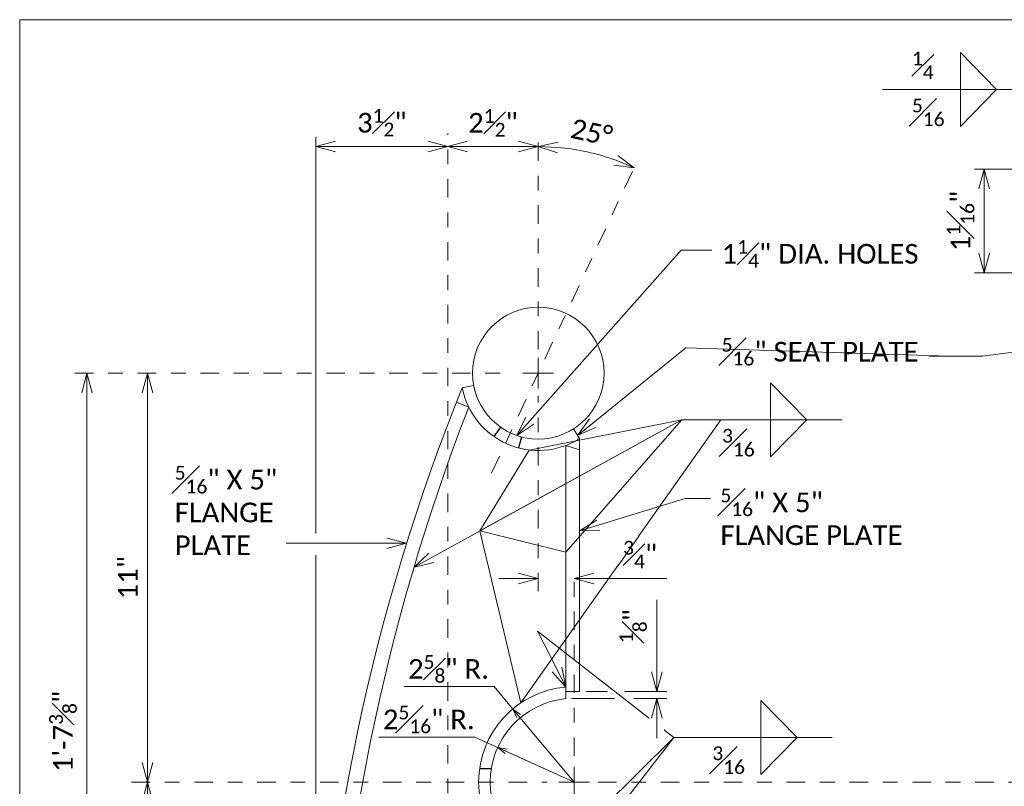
# Model space of a CAD drawing. Extents: x -474 to 31698, y -460527 to 225.
# Tile 4 of 16: x -17.77 to -11.11, y 6.46 to 11.64. Entities that reach past the tile are written whole.
import ezdxf
from ezdxf import colors
from ezdxf.entities.mleader import LeaderData, LeaderLine
from ezdxf.math import Vec2, Vec3

# ---------------------------------------------------------------- set-up
doc = ezdxf.new("R2010")
doc.units = 0
doc.header["$MEASUREMENT"] = 0
doc.linetypes.add('Wisdot2', pattern=[0.125, 0.0625, -0.0625])
doc.linetypes.add('Wisdot4', pattern=[0.28125, 0.125, -0.0625, 0.03125, -0.0625])
for name, color, linetype, lineweight in [('B_ANNO_DIM', 7, 'Continuous', 18), ('B_CNTR', 1, 'Wisdot4', 18), ('B_DETAIL_HIDDEN', 7, 'Wisdot2', 25), ('B_STEEL', 92, 'Continuous', 18)]:
    doc.layers.add(name, color=color, linetype=linetype, lineweight=lineweight)
doc.layers.add('B_ANNO_NOPLOT', color=47, linetype='Continuous', lineweight=18, plot=False)
doc.styles.add('Annotative', font='calibri.ttf', dxfattribs={"height": 0.0625})
doc.styles.get("Standard").update_dxf_attribs({"font": 'calibri.ttf'})
doc.dimstyles.new('Annotative', dxfattribs={"dimscale": 0, "dimtxt": 0.0625, "dimasz": 0.0625, "dimexe": 0.03125, "dimexo": 0.03125, "dimgap": 0.03125, "dimtad": 1, "dimdec": 3, "dimzin": 3, "dimdsep": 46, "dimlunit": 4, "dimtxsty": 'Standard', "dimblk": 'OPEN30', "dimcen": 0.03125, "dimaunit": 1, "dimadec": 0, "dimazin": 3, "dimtfac": 0.75, "dimtdec": 3, "dimtofl": 0, "dimtmove": 0, "dimatfit": 3, "dimldrblk": 'OPEN30', "dimfxl": 1, "dimtfill": 1, "dimfrac": 1, "dimtolj": 1, "dimtzin": 0, "dimarcsym": 0})

# ---------------------------------------------------------------- blocks, each defined once
blk = doc.blocks.new('_Open30')
at = {"color": 0, "linetype": 'ByBlock', "lineweight": -2}
for p, q in [((-1, 0.268), (0, 0)), ((0, 0), (-1, -0.268)), ((0, 0), (-1, 0))]:
    blk.add_line(p, q, dxfattribs=at)
blk = doc.blocks.new('*D104')
at = {"layer": 'B_ANNO_DIM', "color": 0, "lineweight": -2, "transparency": 16777216}
for p, q in [((-10.6956, 10.6335), (-11.3127, 10.6335)), ((-11.2462, 10.066), (-11.2462, 10.5005)), ((-10.2557, 9.933), (-11.3127, 9.933))]:
    blk.add_line(p, q, dxfattribs=at)
at = {"layer": 'Defpoints', "color": 0, "transparency": 16777216}
for p in [(-11.2462, 10.6335), (-10.6291, 10.6335), (-10.1892, 9.933)]:
    blk.add_point(p, dxfattribs=at)
at = {"layer": 'B_ANNO_DIM', "color": 0, "lineweight": -2, "transparency": 16777216, "xscale": 0.133002, "yscale": 0.133002, "zscale": 0.133002}
for p, rotation in [((-11.2462, 10.6335), 90), ((-11.2462, 9.933), 270)]:
    blk.add_blockref('_Open30', p, dxfattribs=dict(at, rotation=rotation))
at = {"layer": 'B_ANNO_DIM', "color": 0, "transparency": 16777216, "insert": (-11.407, 10.2832), "char_height": 0.133002, "attachment_point": 5, "rotation": 90, "bg_fill": 3, "box_fill_scale": 1.25, "bg_fill_color": 256, "bg_fill_true_color": 13158600, "bg_fill_transparency": 0}
blk.add_mtext('\\A1;1{\\H0.7x;\\S1#16;}"', dxfattribs=at)
blk = doc.blocks.new('*D120')
at = {"layer": 'B_ANNO_DIM', "color": 0, "lineweight": -2, "transparency": 16777216}
for p, q in [((-17.3135, 4.5449), (-17.3135, 9.1219)), ((-16.9709, 4.4119), (-17.38, 4.4119))]:
    blk.add_line(p, q, dxfattribs=at)
at = {"layer": 'Defpoints', "color": 0, "transparency": 16777216}
for p in [(-17.3135, 9.2549), (-17.3135, 9.2549), (-16.9044, 4.4119)]:
    blk.add_point(p, dxfattribs=at)
at = {"layer": 'B_ANNO_DIM', "color": 0, "lineweight": -2, "transparency": 16777216, "xscale": 0.133002, "yscale": 0.133002, "zscale": 0.133002}
for p, rotation in [((-17.3135, 9.2549), 90), ((-17.3135, 4.4119), 270)]:
    blk.add_blockref('_Open30', p, dxfattribs=dict(at, rotation=rotation))
at = {"layer": 'B_ANNO_DIM', "color": 0, "transparency": 16777216, "insert": (-17.4757, 6.8334), "char_height": 0.133002, "attachment_point": 5, "rotation": 90, "bg_fill": 3, "box_fill_scale": 1.25, "bg_fill_color": 256, "bg_fill_true_color": 13158600, "bg_fill_transparency": 0}
blk.add_mtext('\\A1;1\'-7{\\H0.7x;\\S3#8;}"', dxfattribs=at)
blk = doc.blocks.new('*D121')
at = {"layer": 'B_ANNO_DIM', "color": 0, "lineweight": -2, "transparency": 16777216}
for p, q in [((-16.9044, 4.3779), (-16.9044, 6.3579)), ((-15.8315, 4.2449), (-16.9709, 4.2449))]:
    blk.add_line(p, q, dxfattribs=at)
at = {"layer": 'Defpoints', "color": 0, "transparency": 16777216}
for p in [(-16.9044, 6.4909), (-16.9044, 6.4909), (-15.765, 4.2449)]:
    blk.add_point(p, dxfattribs=at)
at = {"layer": 'B_ANNO_DIM', "color": 0, "lineweight": -2, "transparency": 16777216, "xscale": 0.133002, "yscale": 0.133002, "zscale": 0.133002}
for p, rotation in [((-16.9044, 6.4909), 90), ((-16.9044, 4.2449), 270)]:
    blk.add_blockref('_Open30', p, dxfattribs=dict(at, rotation=rotation))
at = {"layer": 'B_ANNO_DIM', "color": 0, "transparency": 16777216, "insert": (-17.039, 5.3679), "char_height": 0.133, "attachment_point": 5, "rotation": 90, "bg_fill": 3, "box_fill_scale": 1.25, "bg_fill_color": 256, "bg_fill_true_color": 13158600, "bg_fill_transparency": 0}
blk.add_mtext('\\A1;9"', dxfattribs=at)
blk = doc.blocks.new('*D122')
at = {"layer": 'B_ANNO_DIM', "color": 0, "lineweight": -2, "transparency": 16777216}
blk.add_line((-16.9044, 6.6239), (-16.9044, 9.1219), dxfattribs=at)
at = {"layer": 'Defpoints', "color": 0, "transparency": 16777216}
for p in [(-16.9044, 9.2549), (-16.9044, 9.2549), (-16.9044, 6.4909)]:
    blk.add_point(p, dxfattribs=at)
at = {"layer": 'B_ANNO_DIM', "color": 0, "lineweight": -2, "transparency": 16777216, "xscale": 0.133002, "yscale": 0.133002, "zscale": 0.133002}
for p, rotation in [((-16.9044, 9.2549), 90), ((-16.9044, 6.4909), 270)]:
    blk.add_blockref('_Open30', p, dxfattribs=dict(at, rotation=rotation))
at = {"layer": 'B_ANNO_DIM', "color": 0, "transparency": 16777216, "insert": (-17.0375, 7.8729), "char_height": 0.133, "attachment_point": 5, "rotation": 90, "bg_fill": 3, "box_fill_scale": 1.25, "bg_fill_color": 256, "bg_fill_true_color": 13158600, "bg_fill_transparency": 0}
blk.add_mtext('\\A1;11"', dxfattribs=at)
blk = doc.blocks.new('*D124')
at = {"layer": 'B_ANNO_DIM', "color": 0, "lineweight": -2, "transparency": 16777216}
for p, q in [((-15.765, 8.1714), (-15.765, 10.853)), ((-15.632, 10.7865), (-15.007, 10.7865))]:
    blk.add_line(p, q, dxfattribs=at)
at = {"layer": 'Defpoints', "color": 0, "transparency": 16777216}
for p in [(-14.874, 10.7865), (-14.874, 10.7865), (-15.765, 8.1049)]:
    blk.add_point(p, dxfattribs=at)
at = {"layer": 'B_ANNO_DIM', "color": 0, "lineweight": -2, "transparency": 16777216, "xscale": 0.133002, "yscale": 0.133002, "zscale": 0.133002, "rotation": 180}
blk.add_blockref('_Open30', (-15.765, 10.7865), dxfattribs=at)
at = {"layer": 'B_ANNO_DIM', "color": 0, "lineweight": -2, "transparency": 16777216, "xscale": 0.133002, "yscale": 0.133002, "zscale": 0.133002}
blk.add_blockref('_Open30', (-14.874, 10.7865), dxfattribs=at)
at = {"layer": 'B_ANNO_DIM', "color": 0, "transparency": 16777216, "insert": (-15.3195, 10.9477), "char_height": 0.133002, "attachment_point": 5, "bg_fill": 3, "box_fill_scale": 1.25, "bg_fill_color": 256, "bg_fill_true_color": 13158600, "bg_fill_transparency": 0}
blk.add_mtext('\\A1;3{\\H0.7x;\\S1#2;}"', dxfattribs=at)
blk = doc.blocks.new('*D125')
at = {"layer": 'B_ANNO_DIM', "color": 0, "lineweight": -2, "transparency": 16777216}
blk.add_line((-14.741, 10.7865), (-14.395, 10.7865), dxfattribs=at)
at = {"layer": 'Defpoints', "color": 0, "transparency": 16777216}
for p in [(-14.874, 10.7865), (-14.262, 10.7865), (-14.262, 10.7865)]:
    blk.add_point(p, dxfattribs=at)
at = {"layer": 'B_ANNO_DIM', "color": 0, "lineweight": -2, "transparency": 16777216, "xscale": 0.133002, "yscale": 0.133002, "zscale": 0.133002, "rotation": 180}
blk.add_blockref('_Open30', (-14.874, 10.7865), dxfattribs=at)
at = {"layer": 'B_ANNO_DIM', "color": 0, "lineweight": -2, "transparency": 16777216, "xscale": 0.133002, "yscale": 0.133002, "zscale": 0.133002}
blk.add_blockref('_Open30', (-14.262, 10.7865), dxfattribs=at)
at = {"layer": 'B_ANNO_DIM', "color": 0, "transparency": 16777216, "insert": (-14.568, 10.9467), "char_height": 0.133002, "attachment_point": 5, "bg_fill": 3, "box_fill_scale": 1.25, "bg_fill_color": 256, "bg_fill_true_color": 13158600, "bg_fill_transparency": 0}
blk.add_mtext('\\A1;2{\\H0.7x;\\S1#2;}"', dxfattribs=at)
blk = doc.blocks.new('*D126')
at = {"layer": 'B_ANNO_DIM', "color": 0, "lineweight": -2, "transparency": 16777216}
blk.add_arc((-14.262, 9.2549), 1.5316, 69.96163, 85.02309, dxfattribs=at)
at = {"layer": 'Defpoints', "color": 0, "transparency": 16777216}
for p in [(-14.262, 10.874), (-13.5862, 10.7031), (-14.262, 9.2549), (-14.262, 9.2549)]:
    blk.add_point(p, dxfattribs=at)
at = {"layer": 'B_ANNO_DIM', "color": 0, "lineweight": -2, "transparency": 16777216, "xscale": 0.133002, "yscale": 0.133002, "zscale": 0.133002}
for p, rotation in [((-14.262, 10.7865), 177.5115441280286), ((-13.6143, 10.6428), 337.4731725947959)]:
    blk.add_blockref('_Open30', p, dxfattribs=dict(at, rotation=rotation))
at = {"layer": 'B_ANNO_DIM', "color": 0, "transparency": 16777216, "insert": (-13.9011, 10.8816), "char_height": 0.133, "attachment_point": 5, "rotation": 347.49236, "bg_fill": 3, "box_fill_scale": 1.25, "bg_fill_color": 256, "bg_fill_true_color": 13158600, "bg_fill_transparency": 0}
blk.add_mtext('\\A1;25°', dxfattribs=at)
at = {"layer": 'Defpoints', "color": 0, "transparency": 16777216}
blk.add_point((-13.8225, 10.7221), dxfattribs=at)
blk = doc.blocks.new('*D128')
at = {"layer": 'B_ANNO_DIM', "color": 0, "lineweight": -2, "transparency": 16777216}
for p, q in [((-14.395, 7.8677), (-14.528, 7.8677)), ((-13.887, 7.8677), (-13.392, 7.8677))]:
    blk.add_line(p, q, dxfattribs=at)
at = {"layer": 'Defpoints', "color": 0, "transparency": 16777216}
for p in [(-14.262, 7.8677), (-14.02, 7.8677), (-14.02, 7.8677)]:
    blk.add_point(p, dxfattribs=at)
at = {"layer": 'B_ANNO_DIM', "color": 0, "lineweight": -2, "transparency": 16777216, "xscale": 0.133002, "yscale": 0.133002, "zscale": 0.133002}
blk.add_blockref('_Open30', (-14.262, 7.8677), dxfattribs=at)
at = {"layer": 'B_ANNO_DIM', "color": 0, "lineweight": -2, "transparency": 16777216, "xscale": 0.133002, "yscale": 0.133002, "zscale": 0.133002, "rotation": 180}
blk.add_blockref('_Open30', (-14.02, 7.8677), dxfattribs=at)
at = {"layer": 'B_ANNO_DIM', "color": 0, "transparency": 16777216, "insert": (-13.573, 8.0287), "char_height": 0.133002, "attachment_point": 5, "bg_fill": 3, "box_fill_scale": 1.25, "bg_fill_color": 256, "bg_fill_true_color": 13158600, "bg_fill_transparency": 0}
blk.add_mtext('\\A1;{\\H0.7x;\\S3#4;}"', dxfattribs=at)
blk = doc.blocks.new('*D129')
at = {"layer": 'B_ANNO_DIM', "color": 0, "lineweight": -2, "transparency": 16777216}
for p, q in [((-13.4601, 7.2359), (-13.4601, 7.7225)), ((-13.6769, 7.1029), (-13.3936, 7.1029)), ((-13.6157, 7.0552), (-13.3936, 7.0552)), ((-13.4601, 6.9222), (-13.4601, 6.7892))]:
    blk.add_line(p, q, dxfattribs=at)
at = {"layer": 'Defpoints', "color": 0, "transparency": 16777216}
for p in [(-13.7434, 7.1029), (-13.4601, 7.1029), (-13.6822, 7.0552)]:
    blk.add_point(p, dxfattribs=at)
at = {"layer": 'B_ANNO_DIM', "color": 0, "lineweight": -2, "transparency": 16777216, "xscale": 0.133002, "yscale": 0.133002, "zscale": 0.133002}
for p, rotation in [((-13.4601, 7.1029), 270), ((-13.4601, 7.0552), 90)]:
    blk.add_blockref('_Open30', p, dxfattribs=dict(at, rotation=rotation))
at = {"layer": 'B_ANNO_DIM', "color": 0, "transparency": 16777216, "insert": (-13.621, 7.5457), "char_height": 0.133002, "attachment_point": 5, "rotation": 90, "bg_fill": 3, "box_fill_scale": 1.25, "bg_fill_color": 256, "bg_fill_true_color": 13158600, "bg_fill_transparency": 0}
blk.add_mtext('\\A1;{\\H0.7x;\\S1#8;}"', dxfattribs=at)
blk = doc.blocks.new('*U212')
at = {"layer": 'B_ANNO_NOPLOT', "flags": 128}
blk.add_lwpolyline([(0, 0), (0, 22.3443), (28.722, 22.3443), (28.722, 21.1788), (33.5165, 21.1788), (33.5165, 3.591), (28.0697, 3.591), (28.0697, 0)], close=True, dxfattribs=at)
blk = doc.blocks.new('INS_RAILISTL_BASE')
at = {"layer": 'B_ANNO_DIM'}
for p, q in [((6.3618, 22.1217), (6.6062, 21.872)), ((6.3618, 21.6222), (6.3618, 22.1217)), ((6.3618, 21.6222), (6.6062, 21.872)), ((3.5064, 20.059), (3.5064, 19.852)), ((3.4029, 19.9555), (3.6099, 19.9555)), ((5.0778, 19.8894), (5.3223, 19.6396)), ((5.0778, 19.3899), (5.0778, 19.8894)), ((5.0778, 19.3899), (5.3223, 19.6396)), ((3.9718, 17.8035), (3.8302, 17.8035)), ((4.0231, 17.7558), (3.7304, 17.7558)), ((5.0122, 17.7436), (5.2567, 17.4938)), ((5.0122, 17.2441), (5.0122, 17.7436)), ((5.0122, 17.2441), (5.2567, 17.4938)), ((3.7484, 17.295), (3.7484, 17.088)), ((3.6449, 17.1915), (3.8519, 17.1915))]:
    blk.add_line(p, q, dxfattribs=at)
at = {"layer": 'B_ANNO_DIM', "flags": 128}
for points in [[(3.3342, 17.6857), (3.2075, 17.8369), (2.5982, 17.8369)], [(3.7484, 17.1915), (3.0783, 17.4958), (2.4281, 17.4958)]]:
    blk.add_lwpolyline(points, dxfattribs=at)
at = {"layer": 'B_CNTR'}
for p, q in [((2.8944, 14.3419), (2.8944, 21.576)), ((3.5064, 20.1151), (3.5064, 21.5746)), ((3.1914, 19.2804), (4.1822, 21.4037)), ((0.3735, 19.9555), (3.3363, 19.9555)), ((3.5064, 18.4813), (3.5064, 19.8016)), ((3.7484, 17.3691), (3.7484, 18.6391)), ((0.7564, 17.1915), (3.5649, 17.1915)), ((3.9112, 17.1915), (7.0216, 17.1915))]:
    blk.add_line(p, q, dxfattribs=at)
at = {"layer": 'B_DETAIL_HIDDEN', "ltscale": 0.25}
for p, q in [((3.2502, 19.5916), (3.2053, 19.5279)), ((3.3921, 19.5254), (3.3721, 19.4501)), ((3.1101, 17.2835), (3.1889, 17.2835))]:
    blk.add_line(p, q, dxfattribs=at)
at = {"layer": 'B_STEEL'}
for p, q in [((2.9928, 19.8568), (3.0694, 19.8715)), ((3.0361, 19.7268), (2.9538, 19.7594)), ((3.7854, 19.5132), (3.7438, 19.5791)), ((3.7854, 19.5132), (3.7854, 17.8035)), ((3.6939, 19.4673), (3.6939, 17.7558)), ((3.6939, 19.4673), (3.7854, 19.4377)), ((3.7854, 17.8035), (3.6939, 17.8035))]:
    blk.add_line(p, q, dxfattribs=at)
blk.add_circle((3.5064, 19.9555), 0.445, dxfattribs=at)
for centre, radius, start, end in [((15.5424, 14.7655), 13.543, 157.91768, 178.53185), ((3.5064, 19.9555), 0.5229, 190.87611, 302.24404), ((16.0724, 14.6695), 13.9829, 158.79666, 178.18449), ((3.7484, 17.1915), 0.6449, 94.84095, 265.15905), ((3.7484, 17.1915), 0.567, 95.50833, 264.49167)]:
    blk.add_arc(centre, radius, start, end, dxfattribs=at)
at = {"layer": 'B_ANNO_DIM', "char_height": 0.133002, "width": 1.828172, "attachment_point": 1, "style": 'Annotative'}
for s, insert in [('\\A1;{\\H0.7x;\\S1#4;}', (6.0334, 22.1287)), ('\\A1;{\\H0.7x;\\S5#16;}', (6.0334, 21.8113)), ('\\A1;{\\H0.7x;\\S3#16;}', (4.7494, 19.579)), ('\\A1;2{\\H0.7x;\\S5#8;\\H1.42857x;" R.}', (2.6261, 18.0497)), ('\\A1;2{\\H0.7x;\\S5#16;\\H1.42857x;" R.}', (2.456, 17.7087)), ('\\A1;{\\H0.7x;\\S3#16;}', (4.6838, 17.4332))]:
    blk.add_mtext(s, dxfattribs=dict(at, insert=insert))
at = {"layer": 'B_ANNO_DIM', "style": 'Annotative'}
for tag, p in [('DIM1', (23.1924, 21.1839)), ('DIM2', (7.6501, 5.3261))]:
    blk.add_attdef(tag, p, '', height=0.133, dxfattribs=at)
at = {"layer": 'B_ANNO_DIM'}
dim = blk.add_linear_dim(base=(6.5222, 21.3341), p1=(7.5791, 20.6336), p2=(7.1393, 21.3341), angle=90, text='1{\\H0.7x;\\S1#16;}"', dimstyle='Annotative', dxfattribs=at)
dim.commit()
dim.dimension.update_dxf_attribs({"geometry": '*D104', "text_midpoint": (6.3614, 20.9838), "insert": (17.7684, 10.7006)})
for points in [[(3.3342, 17.6857), (3.7484, 17.1915)], [(3.2322, 17.4259), (3.7484, 17.1915)]]:
    blk.add_leader(points, dimstyle='Annotative', override={"dimscale": 0, "dimgap": 0.03125, "dimtad": 0}, dxfattribs=at)
ml = blk.add_multileader_mtext('Standard', dxfattribs=at)
ml.set_content('', color=256)
ml.set_leader_properties()
ml.set_arrow_properties(name='OPEN30')
ml.build(insert=Vec2(0, 0))
ml.multileader.update_dxf_attribs({"text_right_attachment_type": 3, "dogleg_length": 0.0625, "arrow_head_size": 0.133, "scale": 2.128032})
ctx = ml.context
ctx.base_point, ctx.scale, ctx.char_height, ctx.arrow_head_size, ctx.landing_gap_size, ctx.plane_origin = Vec3(5.4943, 17.4938), 2.128032, 0.133, 0.133, 0.0665, Vec3(2.6007, 16.4982)
ctx.right_attachment = 3
notes = []
notes.append((ctx, [(0, (1, 1, 0), (4.8326, 17.4938), (1, 0), 0.6617, [(1, [(3.6939, 17.8341), (3.5003, 18.2123), (4.4225, 17.4938), (3.6939, 16.5489), (3.3103, 16.394), (4.4225, 17.4938)], 0, [])])]))
ctx.mtext.insert, ctx.mtext.flow_direction = Vec3(5.5608, 17.5603), 5
for ctx, leaders in notes:
    for number, flags, end, landing, length, lines in leaders:
        leader = LeaderData()
        leader.index, (leader.has_last_leader_line, leader.has_dogleg_vector, leader.attachment_direction) = number, flags
        leader.last_leader_point, leader.dogleg_vector, leader.dogleg_length = Vec3(end), Vec3(landing), length
        for number, points, colour, breaks in lines:
            line = LeaderLine()
            line.index, line.vertices, line.color, line.breaks = number, Vec3.list(points), colors.encode_raw_color(colour), breaks
            leader.lines.append(line)
        ctx.leaders.append(leader)
for base, p1, p2, text, picture, middle in [((2.8944, 21.4871), (2.0034, 18.8055), (2.8944, 21.4871), '3{\\H0.7x;\\S1#2;}"', '*D124', (2.4489, 21.6483)), ((3.7484, 18.5683), (3.5064, 18.5683), (3.7484, 18.5683), '{\\H0.7x;\\S3#4;}"', '*D128', (4.1954, 18.7293))]:
    dim = blk.add_linear_dim(base=base, p1=p1, p2=p2, text=text, dimstyle='Annotative', dxfattribs=at)
    dim.commit()
    dim.dimension.update_dxf_attribs({"geometry": picture, "text_midpoint": middle, "insert": (17.7684, 10.7006)})
dim = blk.add_linear_dim(base=(0.4549, 19.9555), p1=(0.864, 15.1125), p2=(0.4549, 19.9555), angle=90, text='1\'-7{\\H0.7x;\\S3#8;}"', dimstyle='Annotative', dxfattribs=at)
dim.commit()
dim.dimension.update_dxf_attribs({"geometry": '*D120', "text_midpoint": (0.2927, 17.534), "insert": (17.7684, 10.7006)})
blk.add_leader([(7.4111, 20.8261), (6.8514, 21.872), (5.8348, 21.872)], dimstyle='Annotative', override={"dimscale": 0, "dimgap": 0.03125, "dimtad": 0}, dxfattribs=at)
blk.add_wipeout([(4.2646, 17.5368), (4.3545, 17.5161), (4.3604, 17.5909), (4.2561, 17.6498)]).dxf.layer = 'B_ANNO_DIM'
dim = blk.add_linear_dim(base=(3.5064, 21.4871), p1=(2.8944, 21.4871), p2=(3.5064, 21.4871), text='2{\\H0.7x;\\S1#2;}"', dimstyle='Annotative', dxfattribs=at)
dim.commit()
dim.dimension.update_dxf_attribs({"geometry": '*D125', "text_midpoint": (3.2004, 21.6473), "insert": (17.7684, 10.7006)})
dim = blk.add_linear_dim(base=(0.864, 17.1915), p1=(2.0034, 14.9455), p2=(0.864, 17.1915), angle=90, text='9"', dimstyle='Annotative', dxfattribs=at)
dim.commit()
dim.dimension.update_dxf_attribs({"geometry": '*D121', "text_midpoint": (0.7294, 16.0685), "insert": (17.7684, 10.7006)})
ml = blk.add_multileader_mtext('Standard', dxfattribs=at)
ml.set_content('', color=256)
ml.set_leader_properties()
ml.set_arrow_properties(name='OPEN30')
ml.build(insert=Vec2(0, 0))
ml.multileader.update_dxf_attribs({"text_right_attachment_type": 3, "dogleg_length": 0.0625, "arrow_head_size": 0.133, "scale": 2.128032})
ctx = ml.context
ctx.base_point, ctx.scale, ctx.char_height, ctx.arrow_head_size, ctx.landing_gap_size, ctx.plane_origin = Vec3(5.5599, 19.6396), 2.128032, 0.133, 0.133, 0.0665, Vec3(2.6663, 18.644)
ctx.right_attachment = 3
notes = []
notes.append((ctx, [(0, (1, 1, 0), (4.8982, 19.6396), (1, 0), 0.6617, [(3, [(2.6663, 18.644), (4.4763, 19.6396), (4.7415, 19.6396), (3.3893, 17.7272), (3.1125, 18.8895), (4.4763, 19.6396), (3.6939, 18.7462), (3.1125, 18.8895), (4.4763, 19.6396), (3.4442, 19.4362), (3.1125, 18.8895), (4.4763, 19.6396)], 0, [])])]))
ctx.mtext.insert, ctx.mtext.flow_direction = Vec3(5.6264, 19.7061), 5
ml = blk.add_multileader_mtext('Standard', dxfattribs=at)
ml.set_content('\\A1;{\\H0.7x;\\S5#16;}" X 5"\\PFLANGE\\PPLATE', color=256)
ml.set_leader_properties()
ml.set_arrow_properties(name='OPEN30')
ml.build(insert=Vec2(0, 0))
ml.multileader.update_dxf_attribs({"text_right_attachment_type": 3, "dogleg_length": 0.0625, "arrow_head_size": 0.133, "scale": 2.128032})
ctx = ml.context
ctx.base_point, ctx.scale, ctx.char_height, ctx.arrow_head_size, ctx.landing_gap_size, ctx.plane_origin = Vec3(0.9817, 19.2621), 2.128032, 0.133002, 0.133, 0.0665, Vec3(2.616, 18.8055)
ctx.right_attachment = 3
notes.append((ctx, [(0, (1, 1, 0), (1.9346, 18.8055), (-1, 0), 0.133, [(0, [(2.616, 18.8055), (1.9454, 18.8055), (1.9395, 18.8055)], 0, [])])]))
ctx.mtext.insert, ctx.mtext.flow_direction = Vec3(1.0482, 19.3289), 5
ml = blk.add_multileader_mtext('Standard', dxfattribs=at)
ml.set_content('\\A1;{\\H0.7x;\\S5#16;}" X 5"\\PFLANGE PLATE', color=256)
ml.set_leader_properties()
ml.set_arrow_properties(name='OPEN30')
ml.build(insert=Vec2(0, 0))
ml.multileader.update_dxf_attribs({"text_right_attachment_type": 3, "dogleg_length": 0.0625, "arrow_head_size": 0.133, "scale": 2.128032})
ctx = ml.context
ctx.base_point, ctx.scale, ctx.char_height, ctx.arrow_head_size, ctx.landing_gap_size, ctx.plane_origin = Vec3(4.6715, 19.108), 2.128032, 0.133002, 0.133, 0.0665, Vec3(4.1022, 18.7277)
ctx.right_attachment = 3
notes.append((ctx, [(0, (1, 1, 0), (4.5385, 19.108), (1, 0), 0.133, [(0, [(3.7854, 18.8903), (4.5007, 19.108), (4.5319, 19.108)], 0, [])])]))
ctx.mtext.insert, ctx.mtext.flow_direction = Vec3(4.738, 19.1755), 5
for ctx, leaders in notes:
    for number, flags, end, landing, length, lines in leaders:
        leader = LeaderData()
        leader.index, (leader.has_last_leader_line, leader.has_dogleg_vector, leader.attachment_direction) = number, flags
        leader.last_leader_point, leader.dogleg_vector, leader.dogleg_length = Vec3(end), Vec3(landing), length
        for number, points, colour, breaks in lines:
            line = LeaderLine()
            line.index, line.vertices, line.color, line.breaks = number, Vec3.list(points), colors.encode_raw_color(colour), breaks
            leader.lines.append(line)
        ctx.leaders.append(leader)
blk.add_line((2.0034, 18.7256), (2.0034, 16.8616), dxfattribs=at)
dim = blk.add_angular_dim_2l(base=(3.9459, 21.4227), line1=((3.5064, 19.9555), (4.1822, 21.4037)), line2=((3.5064, 19.9555), (3.5064, 21.5746)), dimstyle='Annotative', dxfattribs=at)
dim.commit()
dim.dimension.update_dxf_attribs({"geometry": '*D126', "text_midpoint": (3.8672, 21.5822), "insert": (17.7684, 10.7006)})
dim = blk.add_linear_dim(base=(0.864, 19.9555), p1=(0.864, 17.1915), p2=(0.864, 19.9555), angle=90, text='11"', dimstyle='Annotative', dxfattribs=at)
dim.commit()
dim.dimension.update_dxf_attribs({"geometry": '*D122', "text_midpoint": (0.7308, 18.5735), "insert": (17.7684, 10.7006)})
dim = blk.add_linear_dim(base=(4.3083, 17.8035), p1=(4.0862, 17.7558), p2=(4.025, 17.8035), angle=90, text='{\\H0.7x;\\S1#8;}"', dimstyle='Annotative', dxfattribs=at)
dim.commit()
dim.dimension.update_dxf_attribs({"geometry": '*D129', "text_midpoint": (4.3083, 18.2463), "dimtype": 128, "insert": (17.7684, 10.7006)})
at = {"layer": 'B_ANNO_NOPLOT', "flags": 128}
blk.add_lwpolyline([(0, 0), (0, 22.3443), (28.722, 22.3443), (28.722, 21.1788), (33.5165, 21.1788), (33.5165, 3.591), (28.0697, 3.591), (28.0697, 0)], close=True, dxfattribs=at)
at = {"layer": 'B_ANNO_DIM'}
ml = blk.add_multileader_mtext('Standard', dxfattribs=at)
ml.set_content('\\A1;1{\\H0.7x;\\S1#4;}" DIA. HOLES', color=256)
ml.set_leader_properties()
ml.set_arrow_properties(name='OPEN30')
ml.build(insert=Vec2(0, 0))
ml.multileader.update_dxf_attribs({"text_right_attachment_type": 3, "dogleg_length": 0.0625, "arrow_head_size": 0.133, "scale": 2.128032})
ctx = ml.context
ctx.base_point, ctx.scale, ctx.char_height, ctx.arrow_head_size, ctx.landing_gap_size, ctx.plane_origin = Vec3(4.6802, 20.7879), 2.128032, 0.133002, 0.133, 0.0665, Vec3(3.361, 19.5349)
ctx.right_attachment = 3
notes = []
notes.append((ctx, [(0, (1, 1, 0), (4.5472, 20.7879), (1, 0), 0.133, [(0, [(3.361, 19.5349), (4.4718, 20.7879), (4.4718, 20.7879)], 0, [])])]))
ctx.mtext.insert, ctx.mtext.flow_direction = Vec3(4.7467, 20.8553), 5
ml = blk.add_multileader_mtext('Standard', dxfattribs=at)
ml.set_content('\\A1;{\\H0.7x;\\S5#16;}" SEAT PLATE', color=256)
ml.set_leader_properties()
ml.set_arrow_properties(name='OPEN30')
ml.build(insert=Vec2(0, 0))
ml.multileader.update_dxf_attribs({"text_right_attachment_type": 3, "dogleg_length": 0.0625, "arrow_head_size": 0.133, "scale": 2.128032})
ctx = ml.context
ctx.base_point, ctx.scale, ctx.char_height, ctx.arrow_head_size, ctx.landing_gap_size, ctx.plane_origin = Vec3(4.6802, 20.1263), 2.128032, 0.133002, 0.133, 0.0665, Vec3(3.361, 18.8733)
ctx.right_attachment = 3
notes.append((ctx, [(1, (1, 1, 0), (6.2829, 20.0699), (-1, 0), 0.133, [(0, [(3.7716, 19.5349), (4.5039, 20.1263), (4.5039, 20.1263)], 0, []), (1, [(7.7485, 20.238), (6.5114, 20.0699)], 0, [])])]))
ctx.mtext.insert, ctx.mtext.flow_direction = Vec3(4.7467, 20.1937), 5
for ctx, leaders in notes:
    for number, flags, end, landing, length, lines in leaders:
        leader = LeaderData()
        leader.index, (leader.has_last_leader_line, leader.has_dogleg_vector, leader.attachment_direction) = number, flags
        leader.last_leader_point, leader.dogleg_vector, leader.dogleg_length = Vec3(end), Vec3(landing), length
        for number, points, colour, breaks in lines:
            line = LeaderLine()
            line.index, line.vertices, line.color, line.breaks = number, Vec3.list(points), colors.encode_raw_color(colour), breaks
            leader.lines.append(line)
        ctx.leaders.append(leader)

msp = doc.modelspace()

# ---------------------------------------------------------------- block references
at = {"layer": 'B_STEEL'}
msp.add_blockref('INS_RAILISTL_BASE', (-17.7684, -10.7006), dxfattribs=at)

# ---------------------------------------------------------------- next in the draw order: block references
msp.add_blockref('*U212', (-17.7684, -10.7006), dxfattribs=at)

doc.saveas('drawing.dxf')
